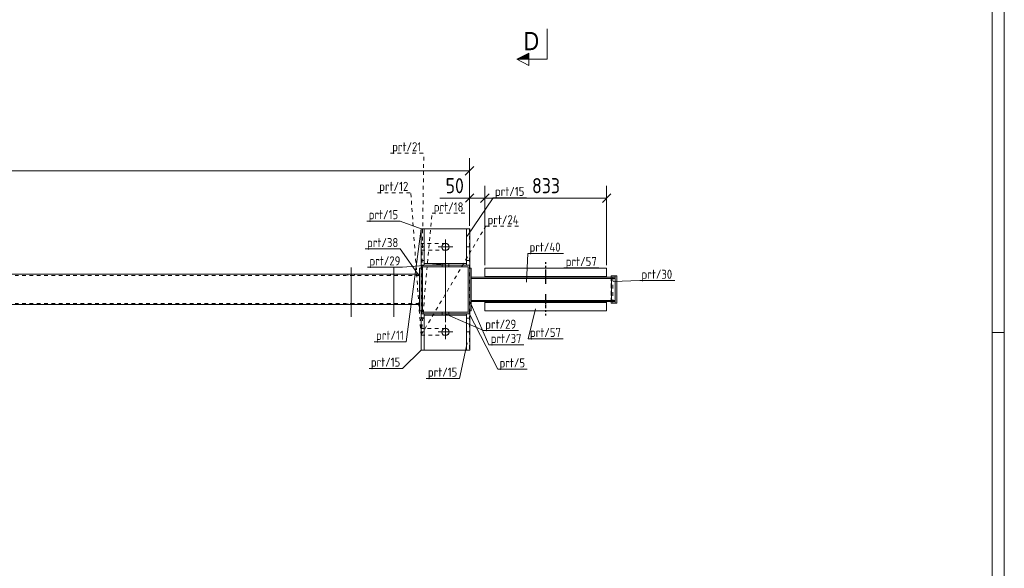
# Model space of a CAD drawing. Header units: millimetres. Extents: x 1 to 1188, y 1 to 840.
# Tile 5 of 7: x 864 to 1188, y 220 to 401. Entities that reach past the tile are written whole.
import ezdxf

# ---------------------------------------------------------------- set-up
doc = ezdxf.new("R2010")
doc.units = ezdxf.units.MM
doc.header["$LTSCALE"] = 0.6
for name, pattern in [('XKITLINE00', [0]), ('XKITLINE01', [4, 1, -1, 1, -1]), ('XKITLINE02', [4, 2, -2])]:
    doc.linetypes.add(name, pattern=pattern)
for name, color, linetype, lineweight in [('Bolt', 7, 'Continuous', 0), ('DrawingSheet', 5, 'Continuous', 0), ('Part', 2, 'Continuous', 0), ('PartMark', 3, 'Continuous', 0), ('Section', 6, 'Continuous', 0), ('Z-DIMENSIONS', 1, 'Continuous', 0)]:
    doc.layers.add(name, color=color, linetype=linetype, lineweight=lineweight)
doc.styles.add('ARIAL', font='ARIAL.TTF')
doc.styles.add('ISOCPEUR', font='ISOCPEUR.TTF')

msp = doc.modelspace()

# ---------------------------------------------------------------- hatches: boundary and pattern name
at = {"layer": 'Section'}
msp.add_hatch(color=6, dxfattribs=at).paths.add_polyline_path([(1031.47, 387.99), (1027.47, 387.99), (1031.47, 389.99)], flags=17)

# ---------------------------------------------------------------- linework, layer by layer
at = {"layer": 'Bolt', "color": 4, "linetype": 'XKITLINE00', "lineweight": 0}
for p, q in [((1004, 328.59), (1004, 323.79)), ((1006.4, 326.19), (1001.6, 326.19)), ((1003.98, 301.44), (1003.98, 324.69)), ((972.98, 319.44), (972.98, 303.19)), ((986.98, 319.44), (986.98, 303.19)), ((1002.88, 320.19), (1002.88, 320.69)), ((1002.88, 319.69), (1002.88, 320.19)), ((1005.08, 320.19), (1005.08, 320.69)), ((1005.08, 319.69), (1005.08, 320.19)), ((971.88, 317.19), (971.88, 316.79)), ((974.08, 317.19), (974.08, 316.79)), ((985.88, 317.19), (985.88, 316.79)), ((988.08, 317.19), (988.08, 316.79)), ((971.88, 307.59), (971.88, 307.19)), ((974.08, 307.59), (974.08, 307.19)), ((985.88, 307.59), (985.88, 307.19)), ((988.08, 307.59), (988.08, 307.19)), ((1002.88, 304.19), (1002.88, 304.69)), ((1002.88, 303.69), (1002.88, 304.19)), ((1005.08, 304.19), (1005.08, 304.69)), ((1005.08, 303.69), (1005.08, 304.19)), ((1004, 295.79), (1004, 300.59)), ((1001.6, 298.19), (1006.4, 298.19))]:
    msp.add_line(p, q, dxfattribs=at)
for centre in [(1004, 326.19), (1004, 298.19)]:
    msp.add_circle(centre, 1.2, dxfattribs=at)
at = {"layer": 'DrawingSheet', "color": 2, "linetype": 'XKITLINE00', "lineweight": 0}
for p, q in [((1188, 1), (1188, 840)), ((1188, 298), (1184, 298))]:
    msp.add_line(p, q, dxfattribs=at)
at = {"layer": 'DrawingSheet', "color": 3, "linetype": 'XKITLINE00', "lineweight": 0}
msp.add_line((1184, 5), (1184, 836), dxfattribs=at)
at = {"layer": 'Part', "color": 2, "linetype": 'XKITLINE00', "lineweight": 0}
for p, q in [((996.97, 332.19), (995.97, 332.19)), ((995.97, 332.19), (995.97, 320.19)), ((995.97, 332.19), (995.97, 332.19)), ((995.97, 332.19), (995.97, 332.19)), ((995.97, 332.19), (995.97, 319.19)), ((996.97, 332.19), (996.97, 320.69)), ((1010.97, 332.19), (996.97, 332.19)), ((1011.97, 332.19), (1010.97, 332.19)), ((1010.97, 332.19), (1010.97, 320.69)), ((1011.97, 332.19), (1011.97, 320.19)), ((995.97, 326.19), (996.97, 326.19)), ((1010.97, 326.19), (1011.97, 326.19)), ((995.47, 319.19), (995.97, 319.19)), ((995.47, 319.19), (995.47, 305.19)), ((995.97, 320.19), (995.97, 320.19)), ((995.97, 320.19), (1011.97, 320.19)), ((995.97, 320.19), (995.97, 304.19)), ((995.97, 319.19), (995.97, 305.19)), ((996.47, 319.69), (996.47, 319.69)), ((996.47, 319.69), (996.47, 304.69)), ((1011.47, 319.69), (996.47, 319.69)), ((996.97, 320.19), (996.97, 320.69)), ((996.97, 320.69), (996.97, 320.69)), ((996.97, 320.69), (1010.97, 320.69)), ((996.97, 320.19), (996.97, 320.19)), ((1010.97, 320.19), (996.97, 320.19)), ((1010.97, 320.69), (1010.97, 320.69)), ((1010.97, 320.69), (1010.97, 320.19)), ((1010.97, 320.19), (1010.97, 320.19)), ((1011.47, 319.69), (1011.47, 319.69)), ((1011.47, 304.69), (1011.47, 319.69)), ((1011.97, 320.19), (1011.97, 320.19)), ((1011.97, 304.19), (1011.97, 320.19)), ((1012.47, 319.19), (1011.97, 319.19)), ((1011.97, 319.19), (1011.97, 305.19)), ((1012.47, 319.19), (1012.47, 305.19)), ((1016.97, 316.19), (1016.97, 319.19)), ((1016.97, 319.19), (1036.97, 319.19)), ((1037.07, 319.19), (1057.07, 319.19)), ((1057.07, 319.19), (1057.07, 316.19)), ((995.47, 317.19), (75.5, 317.19)), ((1012.47, 316.19), (1012.47, 315.79)), ((1012.47, 316.19), (1036.97, 316.19)), ((1036.97, 315.79), (1012.47, 315.79)), ((1036.97, 316.49), (1016.97, 316.49)), ((1057.07, 316.49), (1037.07, 316.49)), ((1037.07, 316.19), (1059.86, 316.19)), ((1059.86, 315.79), (1037.07, 315.79)), ((1058.57, 316.69), (1058.57, 316.19)), ((1060.37, 316.69), (1058.57, 316.69)), ((1058.66, 308.59), (1058.66, 315.79)), ((1059.86, 307.69), (1059.86, 316.69)), ((1059.86, 316.19), (1059.86, 315.79)), ((1060.37, 316.69), (1060.37, 307.69)), ((1012.47, 308.19), (1012.47, 308.59)), ((1012.47, 308.59), (1036.97, 308.59)), ((1036.97, 308.19), (1012.47, 308.19)), ((1016.97, 305.19), (1016.97, 308.19)), ((1037.07, 308.59), (1059.86, 308.59)), ((1059.86, 308.19), (1037.07, 308.19)), ((1057.07, 308.19), (1057.07, 305.19)), ((1058.57, 307.69), (1058.57, 308.19)), ((1059.86, 308.59), (1059.86, 308.19)), ((995.47, 307.19), (75.5, 307.19)), ((995.47, 305.19), (995.97, 305.19)), ((995.97, 304.19), (995.97, 305.19)), ((1012.47, 305.19), (1011.97, 305.19)), ((1036.97, 307.89), (1016.97, 307.89)), ((1036.97, 305.19), (1016.97, 305.19)), ((1057.07, 307.89), (1037.07, 307.89)), ((1057.07, 305.19), (1037.07, 305.19)), ((1059.86, 307.69), (1058.57, 307.69)), ((1060.37, 307.69), (1059.86, 307.69)), ((995.97, 304.19), (995.97, 304.19)), ((995.97, 292.19), (995.97, 304.19)), ((1011.97, 304.19), (995.97, 304.19)), ((996.47, 304.69), (996.47, 304.69)), ((996.47, 304.69), (1011.47, 304.69)), ((996.97, 292.19), (996.97, 304.19)), ((996.97, 303.69), (996.97, 304.19)), ((996.97, 304.19), (996.97, 304.19)), ((996.97, 304.19), (1010.97, 304.19)), ((996.97, 303.69), (996.97, 303.69)), ((1010.97, 303.69), (996.97, 303.69)), ((1010.97, 304.19), (1010.97, 304.19)), ((1010.97, 304.19), (1010.97, 303.69)), ((1010.97, 292.19), (1010.97, 303.69)), ((1010.97, 303.69), (1010.97, 303.69)), ((1011.47, 304.69), (1011.47, 304.69)), ((1011.97, 292.19), (1011.97, 304.19)), ((1011.97, 304.19), (1011.97, 304.19)), ((995.97, 298.19), (996.97, 298.19)), ((1010.97, 298.19), (1011.97, 298.19)), ((995.97, 292.19), (995.97, 292.19)), ((995.97, 292.19), (1011.97, 292.19)), ((996.97, 292.19), (995.97, 292.19)), ((1011.97, 292.19), (1010.97, 292.19)), ((1011.97, 292.19), (1011.97, 292.19))]:
    msp.add_line(p, q, dxfattribs=at)
at = {"layer": 'Part', "color": 7, "linetype": 'XKITLINE02', "lineweight": 0}
for p, q in [((1011.97, 332.19), (995.97, 332.19)), ((996.97, 332.19), (995.97, 332.19)), ((995.97, 327.29), (995.97, 332.19)), ((995.97, 332.19), (1011.94, 332.19)), ((995.97, 327.29), (995.97, 332.19)), ((995.97, 332.19), (1011.94, 332.19)), ((995.97, 327.29), (995.97, 332.19)), ((995.97, 332.19), (1011.94, 332.19)), ((995.97, 327.29), (995.97, 332.19)), ((995.97, 332.19), (1011.94, 332.19)), ((1011.97, 332.19), (1010.97, 332.19)), ((1011.94, 332.19), (1011.94, 292.19)), ((1011.94, 332.19), (1011.94, 292.19)), ((1011.94, 332.19), (1011.94, 292.19)), ((1011.94, 332.19), (1011.94, 292.19)), ((1011.97, 332.19), (1011.97, 332.19)), ((1011.97, 292.19), (1011.97, 332.19)), ((1004.07, 327.29), (995.97, 327.29)), ((1004.07, 327.29), (995.97, 327.29)), ((1004.07, 327.29), (995.97, 327.29)), ((1004.07, 327.29), (995.97, 327.29)), ((995.97, 299.29), (995.97, 325.09)), ((995.97, 325.09), (1004.07, 325.09)), ((995.97, 299.29), (995.97, 325.09)), ((995.97, 325.09), (1004.07, 325.09)), ((995.97, 299.29), (995.97, 325.09)), ((995.97, 325.09), (1004.07, 325.09)), ((995.97, 299.29), (995.97, 325.09)), ((995.97, 325.09), (1004.07, 325.09)), ((1004.07, 327.29), (1004.49, 327.2)), ((1004.07, 327.29), (1004.49, 327.2)), ((1004.07, 327.29), (1004.49, 327.2)), ((1004.07, 327.29), (1004.49, 327.2)), ((1004.49, 325.17), (1004.07, 325.09)), ((1004.49, 325.17), (1004.07, 325.09)), ((1004.49, 325.17), (1004.07, 325.09)), ((1004.49, 325.17), (1004.07, 325.09)), ((1005.09, 326.61), (1005.17, 326.19)), ((1005.09, 326.61), (1005.17, 326.19)), ((1005.09, 326.61), (1005.17, 326.19)), ((1005.09, 326.61), (1005.17, 326.19)), ((1005.17, 326.19), (1005.09, 325.77)), ((1005.17, 326.19), (1005.09, 325.77)), ((1005.17, 326.19), (1005.09, 325.77)), ((1005.17, 326.19), (1005.09, 325.77)), ((995.97, 321.69), (996.97, 321.69)), ((1010.97, 321.69), (1011.97, 321.69)), ((995.47, 305.19), (995.47, 319.19)), ((996.97, 320.19), (995.97, 320.19)), ((995.97, 320.19), (995.97, 320.19)), ((995.97, 320.19), (1011.97, 320.19)), ((995.97, 305.19), (995.97, 319.19)), ((995.97, 319.19), (995.97, 305.19)), ((996.47, 319.69), (1011.47, 319.69)), ((996.97, 320.69), (996.97, 320.19)), ((996.97, 320.19), (996.97, 320.69)), ((996.97, 320.19), (996.97, 320.19)), ((1010.97, 320.69), (1010.97, 320.19)), ((1010.97, 320.19), (1010.97, 320.69)), ((1011.97, 320.19), (1010.97, 320.19)), ((1011.97, 320.19), (1011.97, 320.19)), ((995.47, 316.79), (75.5, 316.79)), ((995.47, 307.19), (995.47, 317.19)), ((1012.47, 315.79), (1012.47, 308.59)), ((1036.97, 316.19), (1016.97, 316.19)), ((1057.07, 316.19), (1037.07, 316.19)), ((1058.57, 308.19), (1058.57, 316.19)), ((1058.57, 316.19), (1058.57, 308.19)), ((1059.06, 307.69), (1059.06, 316.69)), ((1016.97, 308.19), (1036.97, 308.19)), ((1037.07, 308.19), (1057.07, 308.19)), ((995.47, 307.59), (75.5, 307.59)), ((995.97, 304.19), (995.97, 292.19)), ((995.97, 304.19), (996.97, 304.19)), ((1011.97, 304.19), (995.97, 304.19)), ((995.97, 302.69), (996.97, 302.69)), ((996.47, 304.69), (1011.47, 304.69)), ((996.97, 304.19), (996.97, 304.19)), ((996.97, 303.69), (996.97, 304.19)), ((996.97, 303.69), (996.97, 303.69)), ((1011.97, 304.19), (1010.97, 304.19)), ((1010.97, 303.69), (1010.97, 304.19)), ((1010.97, 303.69), (1010.97, 304.19)), ((1010.97, 302.69), (1011.97, 302.69)), ((1011.97, 304.19), (1011.97, 304.19)), ((1004.07, 299.29), (995.97, 299.29)), ((1004.07, 299.29), (995.97, 299.29)), ((1004.07, 299.29), (995.97, 299.29)), ((1004.07, 299.29), (995.97, 299.29)), ((1004.07, 299.29), (1004.49, 299.21)), ((1004.07, 299.29), (1004.49, 299.21)), ((1004.07, 299.29), (1004.49, 299.21)), ((1004.07, 299.29), (1004.49, 299.21)), ((1005.09, 298.61), (1005.17, 298.19)), ((1005.09, 298.61), (1005.17, 298.19)), ((1005.09, 298.61), (1005.17, 298.19)), ((1005.09, 298.61), (1005.17, 298.19)), ((995.97, 292.19), (995.97, 297.09)), ((995.97, 297.09), (1004.07, 297.09)), ((995.97, 292.19), (995.97, 297.09)), ((995.97, 297.09), (1004.07, 297.09)), ((995.97, 292.19), (995.97, 297.09)), ((995.97, 297.09), (1004.07, 297.09)), ((995.97, 292.19), (995.97, 297.09)), ((995.97, 297.09), (1004.07, 297.09)), ((1004.49, 297.18), (1004.07, 297.09)), ((1004.49, 297.18), (1004.07, 297.09)), ((1004.49, 297.18), (1004.07, 297.09)), ((1004.49, 297.18), (1004.07, 297.09)), ((1005.17, 298.19), (1005.09, 297.77)), ((1005.17, 298.19), (1005.09, 297.77)), ((1005.17, 298.19), (1005.09, 297.77)), ((1005.17, 298.19), (1005.09, 297.77)), ((995.97, 292.19), (1011.97, 292.19)), ((1011.94, 292.19), (995.97, 292.19)), ((1011.94, 292.19), (995.97, 292.19)), ((1011.94, 292.19), (995.97, 292.19)), ((1011.94, 292.19), (995.97, 292.19))]:
    msp.add_line(p, q, dxfattribs=at)
at = {"layer": 'Part', "color": 2, "linetype": 'XKITLINE01', "lineweight": 0}
for p, q in [((1036.97, 321.19), (1036.97, 314.19)), ((1037.07, 321.19), (1037.07, 314.19)), ((1036.97, 318.19), (1036.97, 313.79)), ((1037.07, 318.19), (1037.07, 313.79)), ((1036.97, 310.59), (1036.97, 306.19)), ((1036.97, 310.19), (1036.97, 303.19)), ((1037.07, 310.59), (1037.07, 306.19)), ((1037.07, 310.19), (1037.07, 303.19))]:
    msp.add_line(p, q, dxfattribs=at)
at = {"layer": 'Part', "color": 7, "linetype": 'XKITLINE02', "lineweight": 0}
for centre, start, end in [((1004.07, 326.19), 22.4992, 67.4975), ((1004.07, 326.19), 22.4992, 67.4975), ((1004.07, 326.19), 22.4992, 67.4975), ((1004.07, 326.19), 22.4992, 67.4975), ((1004.07, 326.19), 292.4975, 337.4992), ((1004.07, 326.19), 292.4975, 337.4992), ((1004.07, 326.19), 292.4975, 337.4992), ((1004.07, 326.19), 292.4975, 337.4992), ((1004.07, 298.19), 22.4915, 67.4907), ((1004.07, 298.19), 22.4915, 67.4907), ((1004.07, 298.19), 22.4915, 67.4907), ((1004.07, 298.19), 22.4915, 67.4907), ((1004.07, 298.19), 292.4954, 337.4931), ((1004.07, 298.19), 292.4954, 337.4931), ((1004.07, 298.19), 292.4954, 337.4931), ((1004.07, 298.19), 292.4954, 337.4931)]:
    msp.add_arc(centre, 1.1, start, end, dxfattribs=at)
at = {"layer": 'PartMark', "color": 7, "linetype": 'XKITLINE02', "lineweight": 0}
for p, q in [((985.86, 357.09), (996.86, 357.09)), ((995.97, 297.09), (996.86, 357.09)), ((981.59, 344.04), (992.58, 344.04)), ((995.97, 297.09), (992.58, 344.04)), ((995.97, 297.09), (999.57, 337.27)), ((999.57, 337.27), (1010.57, 337.27)), ((995.97, 297.09), (1017.27, 333.05)), ((1017.27, 333.05), (1029.04, 333.05))]:
    msp.add_line(p, q, dxfattribs=at)
at = {"layer": 'PartMark', "color": 7, "linetype": 'XKITLINE00', "lineweight": 0}
for p, q in [((1011.2, 329.76), (1019.7, 342.38)), ((1019.7, 342.38), (1030.7, 342.38)), ((978.13, 334.73), (989.13, 334.73)), ((995.97, 332.19), (989.13, 334.73)), ((995.97, 332.19), (991.05, 294.99)), ((977.59, 325.52), (989.1, 325.52)), ((995.6, 316.36), (989.1, 325.52)), ((1030.7, 314.56), (1031.09, 324.05)), ((1031.09, 324.05), (1042.86, 324.05)), ((978.38, 319.49), (989.89, 319.49)), ((1003.95, 320.62), (989.89, 319.49)), ((1043.01, 319.29), (1054.52, 319.29)), ((1059.26, 314.86), (1067.95, 315.09)), ((1067.95, 315.09), (1079.47, 315.09)), ((1012.1, 308.02), (1018.31, 293.95)), ((1033.66, 305.82), (1031.23, 295.93)), ((1003.95, 304.12), (1016.51, 298.66)), ((1011.7, 304.46), (1021.2, 285.91)), ((1016.51, 298.66), (1028.02, 298.66)), ((1031.23, 295.93), (1042.75, 295.93)), ((980.57, 294.99), (991.05, 294.99)), ((995.97, 292.19), (989.83, 286.16)), ((1011.2, 294.62), (1008.61, 282.86)), ((1018.31, 293.95), (1029.82, 293.95)), ((978.84, 286.16), (989.83, 286.16)), ((1021.2, 285.91), (1030.91, 285.91)), ((997.61, 282.86), (1008.61, 282.86))]:
    msp.add_line(p, q, dxfattribs=at)
at = {"layer": 'Section', "color": 6, "linetype": 'XKITLINE00', "lineweight": 0}
for p, q in [((1037.47, 387.99), (1037.47, 397.99)), ((1027.47, 387.99), (1031.47, 389.99)), ((1031.47, 389.99), (1031.47, 385.99)), ((1031.47, 385.99), (1027.47, 387.99)), ((1037.47, 387.99), (1027.47, 387.99))]:
    msp.add_line(p, q, dxfattribs=at)
at = {"layer": 'Z-DIMENSIONS', "color": 7, "linetype": 'XKITLINE00', "lineweight": 0}
for p, q in [((1011.94, 333.19), (1011.94, 355.39)), ((75.5, 351.29), (1011.94, 351.29)), ((1013.35, 352.71), (1010.53, 349.88)), ((1013.35, 343.67), (1010.57, 340.89)), ((1011.94, 333.19), (1011.94, 346.36)), ((1018.39, 343.67), (1015.56, 340.85)), ((1018.39, 343.67), (1015.56, 340.85)), ((1016.97, 320.19), (1016.97, 346.36)), ((1016.97, 320.19), (1016.97, 346.36)), ((1058.49, 343.67), (1055.66, 340.85)), ((1057.07, 320.19), (1057.07, 346.36)), ((1011.94, 342.26), (1002.17, 342.26)), ((1011.94, 342.26), (1002.17, 342.26)), ((1011.94, 342.26), (1016.97, 342.26)), ((1016.97, 342.26), (1057.07, 342.26))]:
    msp.add_line(p, q, dxfattribs=at)
at = {"layer": 'Z-DIMENSIONS', "color": 3}
for p in [(1011.94, 351.29), (1011.94, 342.26), (1016.97, 342.26), (1016.97, 342.26), (1057.07, 342.26)]:
    msp.add_point(p, dxfattribs=at)

# ---------------------------------------------------------------- texts
at = {"layer": 'PartMark', "color": 3, "style": 'ISOCPEUR', "width": 0.85}
for s, p in [('prt/21', (986.46, 357.69)), ('prt/12', (982.19, 344.64)), ('prt/15', (1020.3, 342.98)), ('prt/18', (1000.17, 337.87)), ('prt/15', (978.73, 335.33)), ('prt/24', (1017.87, 333.65)), ('prt/38', (978.19, 326.12)), ('prt/40', (1031.69, 324.65)), ('prt/29', (978.98, 320.09)), ('prt/57', (1043.61, 319.89)), ('prt/30', (1068.55, 315.69)), ('prt/29', (1017.11, 299.26)), ('prt/11', (981.17, 295.59)), ('prt/57', (1031.83, 296.53)), ('prt/37', (1018.91, 294.55)), ('prt/15', (979.44, 286.76)), ('prt/5', (1021.8, 286.51)), ('prt/15', (998.21, 283.46))]:
    msp.add_text(s, height=3, dxfattribs=at).set_placement(p)
at = {"layer": 'Section', "color": 6, "style": 'ARIAL', "width": 0.85}
msp.add_text('D', height=6, dxfattribs=at).set_placement((1029.7, 390.99))
at = {"layer": 'Z-DIMENSIONS', "color": 3, "style": 'ISOCPEUR', "width": 0.85}
for s, p in [('50', (1004.05, 343.86)), ('833', (1032.51, 343.86))]:
    msp.add_text(s, height=5, dxfattribs=at).set_placement(p)

doc.saveas('drawing.dxf')
